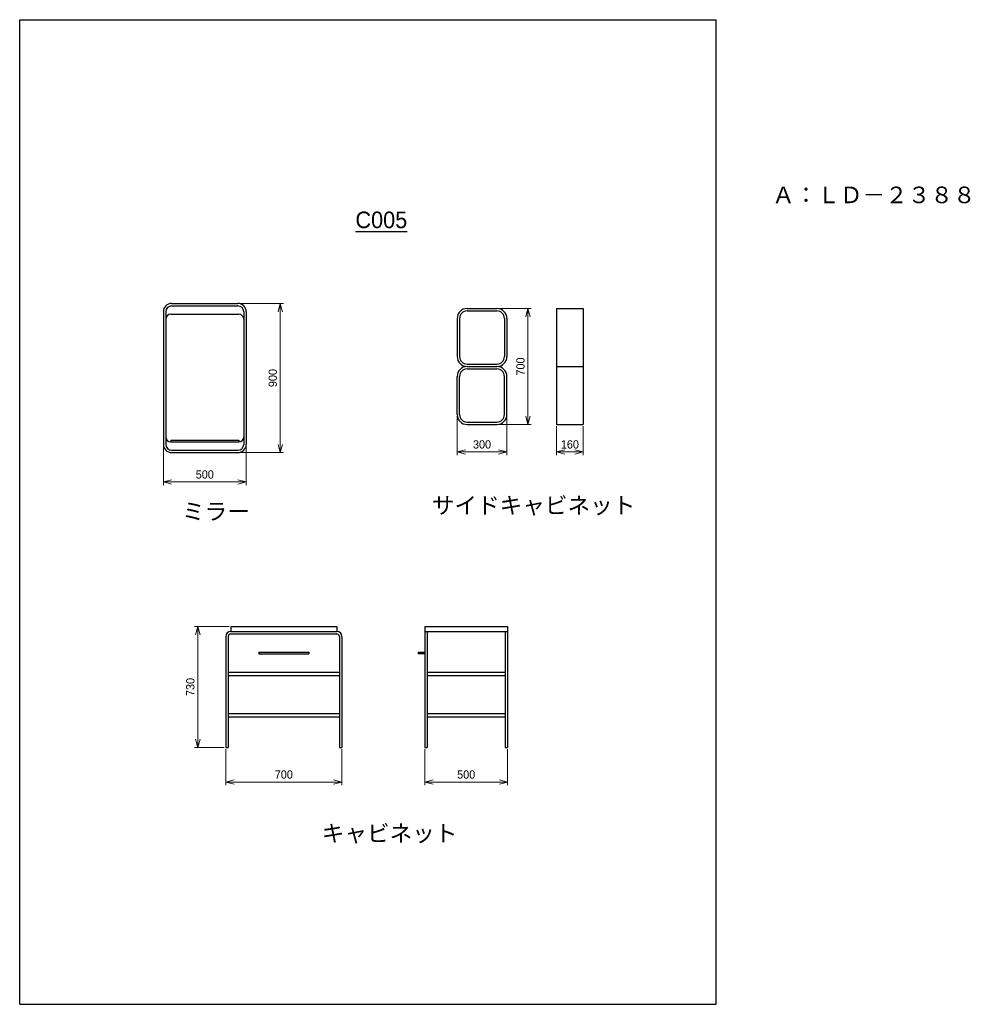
# Model space of a CAD drawing. Header units: millimetres. Extents: x 0 to 5734, y 0 to 5940.
import ezdxf

# ---------------------------------------------------------------- set-up
doc = ezdxf.new("R2010")
doc.units = ezdxf.units.MM
doc.header["$LTSCALE"] = 0.3
doc.layers.add('TEXT', color=7, linetype='Continuous', lineweight=25)
doc.layers.add('寸法', color=2, linetype='Continuous', lineweight=18)
doc.styles.add('MS Pゴシック', font='txt')
doc.dimstyles.new('コピー ～ MyDim S＝', dxfattribs={"dimscale": 20, "dimtxt": 2.5, "dimasz": 2.5, "dimexe": 1, "dimexo": 0.5, "dimgap": 1, "dimtad": 3, "dimdsep": 46, "dimtxsty": 'MS Pゴシック', "dimblk": 'OPEN30', "dimcen": 0, "dimclrd": 256, "dimclre": 256, "dimclrt": 256, "dimazin": 2, "dimtfac": 1, "dimtmove": 0, "dimatfit": 3, "dimldrblk": 'OPEN30', "dimfxl": 1, "dimlwd": 18, "dimlwe": 18, "dimarcsym": 0})

# ---------------------------------------------------------------- blocks, each defined once
blk = doc.blocks.new('_Open30')
at = {"color": 0, "lineweight": -2}
for p, q in [((-1, 0.27), (0, 0)), ((0, 0), (-1, -0.27)), ((0, 0), (-1, 0))]:
    blk.add_line(p, q, dxfattribs=at)
blk = doc.blocks.new('*D2')
at = {"layer": 'Defpoints', "color": 0, "transparency": 16777216}
for p in [(1273.1, 2279.3), (1074.4, 1549.3), (1243.1, 1549.3)]:
    blk.add_point(p, dxfattribs=at)
at = {"layer": '寸法', "lineweight": 18, "transparency": 16777216}
for p, q in [((1263.1, 2279.3), (1054.4, 2279.3)), ((1074.4, 2229.3), (1074.4, 1599.3)), ((1233.1, 1549.3), (1054.4, 1549.3))]:
    blk.add_line(p, q, dxfattribs=at)
at = {"layer": '寸法', "lineweight": 18, "transparency": 16777216, "xscale": 50, "yscale": 50, "zscale": 50}
for p, rotation in [((1074.4, 2279.3), 90), ((1074.4, 1549.3), 270)]:
    blk.add_blockref('_Open30', p, dxfattribs=dict(at, rotation=rotation))
at = {"layer": '寸法', "transparency": 16777216, "insert": (1029.4, 1914.3), "char_height": 50, "attachment_point": 5, "rotation": 90, "style": 'MS Pゴシック'}
blk.add_mtext('730', dxfattribs=at)
blk = doc.blocks.new('*D3')
at = {"layer": 'Defpoints', "color": 0, "transparency": 16777216}
for p in [(1243.1, 1549.3), (1943.1, 1549.3), (1943.1, 1341.1)]:
    blk.add_point(p, dxfattribs=at)
at = {"layer": '寸法', "lineweight": 18, "transparency": 16777216}
for p, q in [((1243.1, 1539.3), (1243.1, 1321.1)), ((1943.1, 1539.3), (1943.1, 1321.1)), ((1293.1, 1341.1), (1893.1, 1341.1))]:
    blk.add_line(p, q, dxfattribs=at)
at = {"layer": '寸法', "lineweight": 18, "transparency": 16777216, "xscale": 50, "yscale": 50, "zscale": 50, "rotation": 180}
blk.add_blockref('_Open30', (1243.1, 1341.1), dxfattribs=at)
at = {"layer": '寸法', "lineweight": 18, "transparency": 16777216, "xscale": 50, "yscale": 50, "zscale": 50}
blk.add_blockref('_Open30', (1943.1, 1341.1), dxfattribs=at)
at = {"layer": '寸法', "transparency": 16777216, "insert": (1593.1, 1386.1), "char_height": 50, "attachment_point": 5, "style": 'MS Pゴシック'}
blk.add_mtext('700', dxfattribs=at)
blk = doc.blocks.new('*D4')
at = {"layer": 'Defpoints', "color": 0, "transparency": 16777216}
for p in [(2443.1, 1549.3), (2943.1, 1549.3), (2943.1, 1341.1)]:
    blk.add_point(p, dxfattribs=at)
at = {"layer": '寸法', "lineweight": 18, "transparency": 16777216}
for p, q in [((2443.1, 1539.3), (2443.1, 1321.1)), ((2943.1, 1539.3), (2943.1, 1321.1)), ((2493.1, 1341.1), (2893.1, 1341.1))]:
    blk.add_line(p, q, dxfattribs=at)
at = {"layer": '寸法', "lineweight": 18, "transparency": 16777216, "xscale": 50, "yscale": 50, "zscale": 50, "rotation": 180}
blk.add_blockref('_Open30', (2443.1, 1341.1), dxfattribs=at)
at = {"layer": '寸法', "lineweight": 18, "transparency": 16777216, "xscale": 50, "yscale": 50, "zscale": 50}
blk.add_blockref('_Open30', (2943.1, 1341.1), dxfattribs=at)
at = {"layer": '寸法', "transparency": 16777216, "insert": (2693.1, 1386.1), "char_height": 50, "attachment_point": 5, "style": 'MS Pゴシック'}
blk.add_mtext('500', dxfattribs=at)
blk = doc.blocks.new('*D5')
at = {"layer": 'Defpoints', "color": 0, "transparency": 16777216}
for p in [(866.4, 3378.1), (1366.4, 3378.1), (1366.4, 3151.2)]:
    blk.add_point(p, dxfattribs=at)
at = {"layer": '寸法', "lineweight": 18, "transparency": 16777216}
for p, q in [((866.4, 3368.1), (866.4, 3131.2)), ((1366.4, 3368.1), (1366.4, 3131.2)), ((916.4, 3151.2), (1316.4, 3151.2))]:
    blk.add_line(p, q, dxfattribs=at)
at = {"layer": '寸法', "lineweight": 18, "transparency": 16777216, "xscale": 50, "yscale": 50, "zscale": 50, "rotation": 180}
blk.add_blockref('_Open30', (866.4, 3151.2), dxfattribs=at)
at = {"layer": '寸法', "lineweight": 18, "transparency": 16777216, "xscale": 50, "yscale": 50, "zscale": 50}
blk.add_blockref('_Open30', (1366.4, 3151.2), dxfattribs=at)
at = {"layer": '寸法', "transparency": 16777216, "insert": (1116.4, 3196.2), "char_height": 50, "attachment_point": 5, "style": 'MS Pゴシック'}
blk.add_mtext('500', dxfattribs=at)
blk = doc.blocks.new('*D6')
at = {"layer": 'Defpoints', "color": 0, "transparency": 16777216}
for p in [(1316.4, 4228.1), (1316.4, 3328.1), (1571.7, 3328.1)]:
    blk.add_point(p, dxfattribs=at)
at = {"layer": '寸法', "lineweight": 18, "transparency": 16777216}
for p, q in [((1326.4, 4228.1), (1591.7, 4228.1)), ((1571.7, 4178.1), (1571.7, 3378.1)), ((1326.4, 3328.1), (1591.7, 3328.1))]:
    blk.add_line(p, q, dxfattribs=at)
at = {"layer": '寸法', "lineweight": 18, "transparency": 16777216, "xscale": 50, "yscale": 50, "zscale": 50}
for p, rotation in [((1571.7, 4228.1), 90), ((1571.7, 3328.1), 270)]:
    blk.add_blockref('_Open30', p, dxfattribs=dict(at, rotation=rotation))
at = {"layer": '寸法', "transparency": 16777216, "insert": (1526.7, 3778.1), "char_height": 50, "attachment_point": 5, "rotation": 90, "style": 'MS Pゴシック'}
blk.add_mtext('900', dxfattribs=at)
blk = doc.blocks.new('*D7')
at = {"layer": 'Defpoints', "color": 0, "transparency": 16777216}
for p in [(2638.7, 3557.8), (2938.7, 3557.8), (2938.7, 3332.4)]:
    blk.add_point(p, dxfattribs=at)
at = {"layer": '寸法', "lineweight": 18, "transparency": 16777216}
for p, q in [((2638.7, 3547.8), (2638.7, 3312.4)), ((2938.7, 3547.8), (2938.7, 3312.4)), ((2688.7, 3332.4), (2888.7, 3332.4))]:
    blk.add_line(p, q, dxfattribs=at)
at = {"layer": '寸法', "lineweight": 18, "transparency": 16777216, "xscale": 50, "yscale": 50, "zscale": 50, "rotation": 180}
blk.add_blockref('_Open30', (2638.7, 3332.4), dxfattribs=at)
at = {"layer": '寸法', "lineweight": 18, "transparency": 16777216, "xscale": 50, "yscale": 50, "zscale": 50}
blk.add_blockref('_Open30', (2938.7, 3332.4), dxfattribs=at)
at = {"layer": '寸法', "transparency": 16777216, "insert": (2788.7, 3377.4), "char_height": 50, "attachment_point": 5, "style": 'MS Pゴシック'}
blk.add_mtext('300', dxfattribs=at)
blk = doc.blocks.new('*D8')
at = {"layer": 'Defpoints', "color": 0, "transparency": 16777216}
for p in [(3238.7, 3497.8), (3398.7, 3497.8), (3398.7, 3332.4)]:
    blk.add_point(p, dxfattribs=at)
at = {"layer": '寸法', "lineweight": 18, "transparency": 16777216}
for p, q in [((3238.7, 3487.8), (3238.7, 3312.4)), ((3398.7, 3487.8), (3398.7, 3312.4)), ((3288.7, 3332.4), (3348.7, 3332.4))]:
    blk.add_line(p, q, dxfattribs=at)
at = {"layer": '寸法', "lineweight": 18, "transparency": 16777216, "xscale": 50, "yscale": 50, "zscale": 50, "rotation": 180}
blk.add_blockref('_Open30', (3238.7, 3332.4), dxfattribs=at)
at = {"layer": '寸法', "lineweight": 18, "transparency": 16777216, "xscale": 50, "yscale": 50, "zscale": 50}
blk.add_blockref('_Open30', (3398.7, 3332.4), dxfattribs=at)
at = {"layer": '寸法', "transparency": 16777216, "insert": (3318.7, 3377.4), "char_height": 50, "attachment_point": 5, "style": 'MS Pゴシック'}
blk.add_mtext('160', dxfattribs=at)
blk = doc.blocks.new('*D9')
at = {"layer": 'Defpoints', "color": 0, "transparency": 16777216}
for p in [(2878.7, 4197.8), (2878.7, 3497.8), (3065.9, 3497.8)]:
    blk.add_point(p, dxfattribs=at)
at = {"layer": '寸法', "lineweight": 18, "transparency": 16777216}
for p, q in [((2888.7, 4197.8), (3085.9, 4197.8)), ((3065.9, 4147.8), (3065.9, 3547.8)), ((2888.7, 3497.8), (3085.9, 3497.8))]:
    blk.add_line(p, q, dxfattribs=at)
at = {"layer": '寸法', "lineweight": 18, "transparency": 16777216, "xscale": 50, "yscale": 50, "zscale": 50}
for p, rotation in [((3065.9, 4197.8), 90), ((3065.9, 3497.8), 270)]:
    blk.add_blockref('_Open30', p, dxfattribs=dict(at, rotation=rotation))
at = {"layer": '寸法', "transparency": 16777216, "insert": (3020.9, 3847.8), "char_height": 50, "attachment_point": 5, "rotation": 90, "style": 'MS Pゴシック'}
blk.add_mtext('700', dxfattribs=at)

msp = doc.modelspace()

# ---------------------------------------------------------------- linework, layer by layer
at = {"color": 7, "linetype": 'Continuous'}
for p, q in [((916.411, 4228.128), (1316.411, 4228.128)), ((866.411, 4178.128), (866.411, 3378.128)), ((881.411, 4178.128), (881.411, 3378.128)), ((911.411, 4163.128), (1321.411, 4163.128)), ((916.411, 4213.128), (1316.411, 4213.128)), ((1351.411, 4178.128), (1351.411, 3378.128)), ((1366.411, 4178.128), (1366.411, 3378.128)), ((2698.664, 4197.825), (2878.664, 4197.825)), ((2698.664, 4182.825), (2878.664, 4182.825)), ((3238.664, 4197.825), (3238.664, 3497.825)), ((3238.664, 4197.825), (3398.664, 4197.825)), ((3398.664, 4197.825), (3398.664, 3497.825)), ((2638.664, 4137.825), (2638.664, 3907.825)), ((2653.664, 4137.825), (2653.664, 3907.825)), ((2923.664, 4137.825), (2923.664, 3907.825)), ((2938.664, 4137.825), (2938.664, 3907.825)), ((2698.664, 3862.825), (2878.664, 3862.825)), ((2698.664, 3847.825), (2878.664, 3847.825)), ((2698.664, 3832.825), (2878.664, 3832.825)), ((3238.664, 3847.825), (3398.664, 3847.825)), ((2638.664, 3557.825), (2638.664, 3787.825)), ((2653.664, 3557.825), (2653.664, 3787.825)), ((2923.664, 3557.825), (2923.664, 3787.825)), ((2938.664, 3557.825), (2938.664, 3787.825)), ((2698.664, 3512.825), (2878.664, 3512.825)), ((2698.664, 3497.825), (2878.664, 3497.825)), ((3238.664, 3497.825), (3398.664, 3497.825)), ((911.411, 3403.128), (1321.411, 3403.128)), ((911.411, 3403.128), (911.411, 3393.128)), ((911.411, 3393.128), (1321.411, 3393.128)), ((1321.411, 3403.128), (1321.411, 3393.128)), ((916.411, 3343.128), (1316.411, 3343.128)), ((916.411, 3328.128), (1316.411, 3328.128)), ((1273.058, 2279.273), (1913.058, 2279.273)), ((1273.058, 2279.273), (1273.058, 2249.273)), ((1913.058, 2279.273), (1913.058, 2249.273)), ((2443.058, 2279.273), (2443.058, 1549.273)), ((2443.058, 2279.273), (2943.058, 2279.273)), ((2943.058, 2279.273), (2943.058, 1549.273)), ((1243.058, 2219.273), (1243.058, 1549.273)), ((1258.058, 2219.273), (1258.058, 1549.273)), ((1273.058, 2249.273), (1913.058, 2249.273)), ((1273.058, 2234.273), (1913.058, 2234.273)), ((1928.058, 2219.273), (1928.058, 1549.273)), ((1943.058, 2219.273), (1943.058, 1549.273)), ((2443.058, 2249.273), (2943.058, 2249.273)), ((2458.058, 2249.273), (2458.058, 1549.273)), ((2928.058, 2249.273), (2928.058, 1549.273)), ((1443.058, 2124.273), (1443.058, 2114.273)), ((1443.058, 2124.273), (1743.058, 2124.273)), ((1443.058, 2114.273), (1743.058, 2114.273)), ((1743.058, 2124.273), (1743.058, 2114.273)), ((2403.058, 2124.273), (2403.058, 2114.273)), ((2403.058, 2124.273), (2443.058, 2124.273)), ((2443.058, 2114.273), (2403.058, 2114.273)), ((1258.058, 2004.273), (1928.058, 2004.273)), ((1258.058, 1984.273), (1928.058, 1984.273)), ((2458.058, 2004.273), (2928.058, 2004.273)), ((2458.058, 1984.273), (2928.058, 1984.273)), ((1258.058, 1754.273), (1928.058, 1754.273)), ((1258.058, 1734.273), (1928.058, 1734.273)), ((2458.058, 1754.273), (2928.058, 1754.273)), ((2458.058, 1734.273), (2928.058, 1734.273)), ((1243.058, 1549.273), (1258.058, 1549.273)), ((1928.058, 1549.273), (1943.058, 1549.273)), ((2443.058, 1549.273), (2458.058, 1549.273)), ((2928.058, 1549.273), (2943.058, 1549.273))]:
    msp.add_line(p, q, dxfattribs=at)
for centre, radius, start, end in [((916.411, 4178.128), 50, 89.999997, 179.999995), ((1316.411, 4178.128), 50, 0, 89.999997), ((916.411, 4178.128), 35, 89.999997, 179.999995), ((911.411, 4133.128), 30, 89.999997, 179.999995), ((1316.411, 4178.128), 35, 0, 89.999997), ((1321.411, 4133.128), 30, 0, 89.999997), ((2698.664, 4137.825), 60, 89.999997, 179.999995), ((2698.664, 4137.825), 45, 89.999997, 179.999995), ((2878.664, 4137.825), 60, 0, 89.999997), ((2878.664, 4137.825), 45, 0, 89.999997), ((2698.664, 3907.825), 60, 180.000005, 270.000003), ((2698.664, 3907.825), 45, 180.000005, 270.000003), ((2878.664, 3907.825), 60, 270.000003, 0), ((2878.664, 3907.825), 45, 270.000003, 0), ((2698.664, 3787.825), 60, 89.999997, 179.999995), ((2698.664, 3787.825), 45, 89.999997, 179.999995), ((2878.664, 3787.825), 60, 0, 89.999997), ((2878.664, 3787.825), 45, 0, 89.999997), ((2698.664, 3557.825), 60, 180.000005, 270.000003), ((2698.664, 3557.825), 45, 180.000005, 270.000003), ((2878.664, 3557.825), 60, 270.000003, 0), ((2878.664, 3557.825), 45, 270.000003, 0), ((911.411, 3423.128), 30, 180.000005, 270.000003), ((1321.411, 3423.128), 30, 270.000003, 0), ((916.411, 3378.128), 50, 180.000005, 270.000003), ((916.411, 3378.128), 35, 180.000005, 270.000003), ((1316.411, 3378.128), 50, 270.000003, 0), ((1316.411, 3378.128), 35, 270.000003, 0), ((1273.058, 2219.273), 30, 89.999997, 179.999995), ((1273.058, 2219.273), 15, 89.999997, 179.999995), ((1913.058, 2219.273), 30, 0, 89.999997), ((1913.058, 2219.273), 15, 0, 89.999997)]:
    msp.add_arc(centre, radius, start, end, dxfattribs=at)
at = {"layer": 'Defpoints'}
for p, q in [((0, 5940), (4200, 5940)), ((0, 0), (0, 5940)), ((4200, 0), (4200, 5940)), ((0, 0), (4200, 0))]:
    msp.add_line(p, q, dxfattribs=at)

# ---------------------------------------------------------------- texts
at = {"color": 7, "char_height": 100, "attachment_point": 1, "style": 'MS Pゴシック'}
for s, insert in [('サイドキャビネット', (2485.996, 3060.014)), ('ミラー', (979.159, 3023.407)), ('キャビネット', (1822.065, 1081.609))]:
    msp.add_mtext(s, dxfattribs=dict(at, insert=insert))
at = {"layer": 'Defpoints', "insert": (5152.163, 4831.39), "char_height": 100, "attachment_point": 8, "style": 'MS Pゴシック'}
msp.add_mtext('Ａ：ＬＤ－２３８８', dxfattribs=at)
at = {"layer": 'TEXT', "insert": (2181.26, 4681.069), "char_height": 100, "attachment_point": 8, "style": 'MS Pゴシック'}
msp.add_mtext('{\\LC005}', dxfattribs=at)

# ---------------------------------------------------------------- dimensions: what is measured, and where the dimension line sits
at = {"layer": '寸法'}
for base, p1, p2, picture, middle in [((1571.666, 3328.128), (1316.411, 4228.128), (1316.411, 3328.128), '*D6', (1526.666, 3778.128)), ((3065.917, 3497.825), (2878.664, 4197.825), (2878.664, 3497.825), '*D9', (3020.917, 3847.825)), ((1074.423, 1549.273), (1273.058, 2279.273), (1243.058, 1549.273), '*D2', (1029.423, 1914.273))]:
    dim = msp.add_linear_dim(base=base, p1=p1, p2=p2, angle=90, dimstyle='コピー ～ MyDim S＝', dxfattribs=at)
    dim.commit()
    dim.dimension.update_dxf_attribs({"geometry": picture, "text_midpoint": middle})
for base, p1, p2, picture, middle in [((2938.664, 3332.385), (2638.664, 3557.825), (2938.664, 3557.825), '*D7', (2788.664, 3377.385)), ((3398.664, 3332.385), (3238.664, 3497.825), (3398.664, 3497.825), '*D8', (3318.664, 3377.385)), ((1366.411, 3151.196), (866.411, 3378.128), (1366.411, 3378.128), '*D5', (1116.411, 3196.196)), ((1943.058, 1341.116), (1243.058, 1549.273), (1943.058, 1549.273), '*D3', (1593.058, 1386.116)), ((2943.058, 1341.116), (2443.058, 1549.273), (2943.058, 1549.273), '*D4', (2693.058, 1386.116))]:
    dim = msp.add_linear_dim(base=base, p1=p1, p2=p2, dimstyle='コピー ～ MyDim S＝', dxfattribs=at)
    dim.commit()
    dim.dimension.update_dxf_attribs({"geometry": picture, "text_midpoint": middle})

doc.saveas('drawing.dxf')
